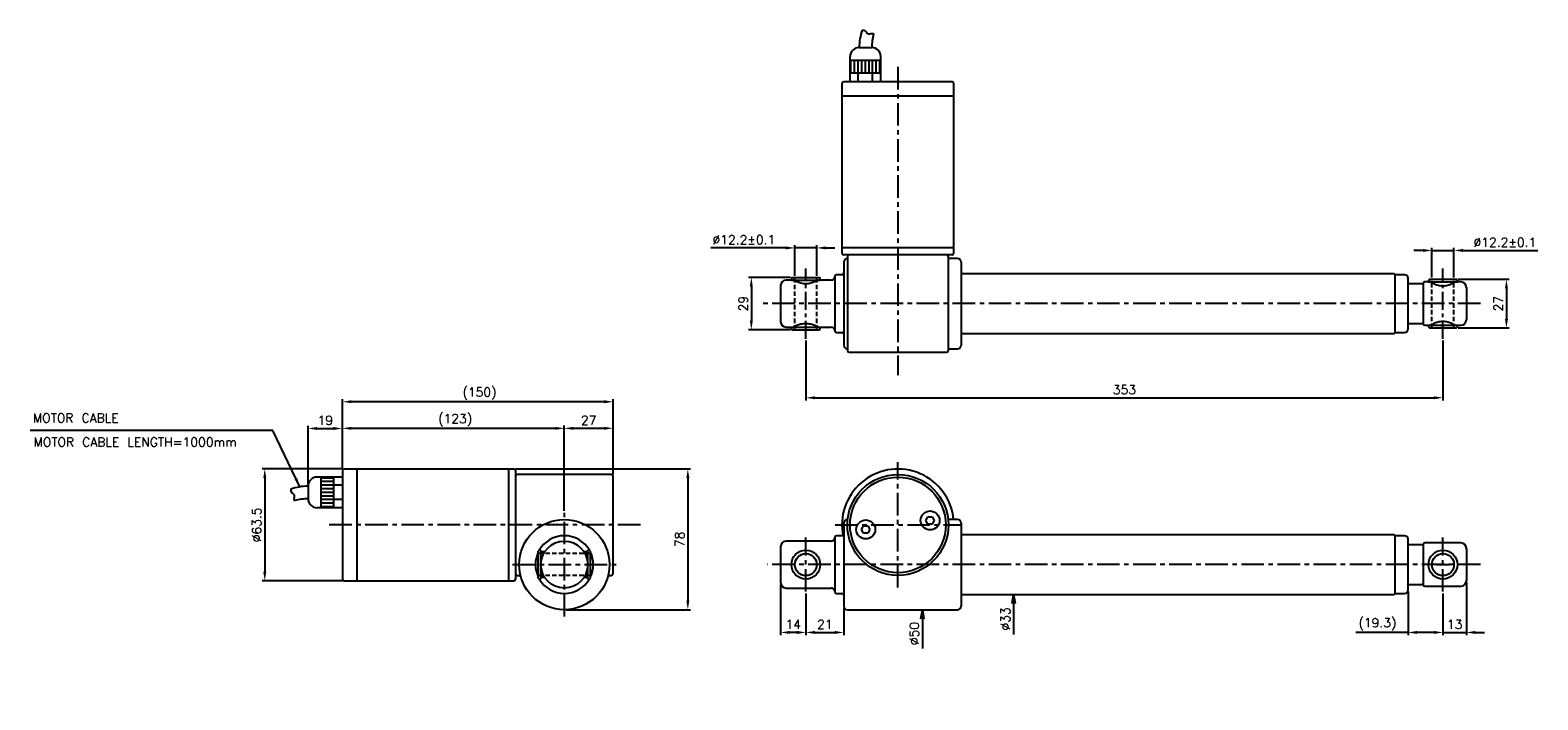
# Model space of a CAD drawing. Extents: x -172 to 664, y 65 to 437.
import ezdxf

# ---------------------------------------------------------------- set-up
doc = ezdxf.new("R2010")
doc.units = 0
doc.header["$LTSCALE"] = 10
doc.header["$MEASUREMENT"] = 0
doc.header["$PDMODE"] = 3
doc.linetypes.add('CENTER', pattern=[2, 1.25, -0.25, 0.25, -0.25])
doc.linetypes.add('HIDDEN', pattern=[0.375, 0.25, -0.125])
doc.layers.get('0').update_dxf_attribs({"linetype": 'CONTINUOUS'})
doc.layers.get('DEFPOINTS').update_dxf_attribs({"linetype": 'CONTINUOUS'})
for name, color, linetype in [('CE', 7, 'CENTER'), ('DIM', 7, 'CONTINUOUS'), ('HIDDEN', 7, 'HIDDEN')]:
    doc.layers.add(name, color=color, linetype=linetype)
doc.styles.get("Standard").update_dxf_attribs({"font": 'txt.shx'})
doc.dimstyles.new('FU-2D', dxfattribs={"dimtxt": 2, "dimasz": 2, "dimexe": 1.5, "dimexo": 1, "dimgap": 0.8, "dimtad": 1, "dimdec": 3, "dimtxsty": 'STANDARD', "dimblk1": 'OPEN', "dimblk2": 'OPEN', "dimsah": 1, "dimcen": -1.5, "dimclrd": 256, "dimclre": 256, "dimclrt": 256, "dimazin": 3, "dimtp": 0.3, "dimtfac": 0.8, "dimtmove": 0, "dimatfit": 3, "dimtolj": 1})

# ---------------------------------------------------------------- blocks, each defined once
blk = doc.blocks.new('_OPEN')
at = {"color": 0, "linetype": 'BYBLOCK'}
for p, q in [((-1, 0.17), (0, 0)), ((0, 0), (-1, -0.17)), ((0, 0), (-1, 0))]:
    blk.add_line(p, q, dxfattribs=at)
blk = doc.blocks.new('*D1')
at = {"layer": 'DEFPOINTS', "color": 0}
for p in [(322.59, 115.25), (342.01, 115.25), (339.43, 65.25)]:
    blk.add_point(p, dxfattribs=at)
at = {"layer": 'DIM'}
blk.add_line((322.59, 110.25), (322.59, 93.75), dxfattribs=at)
at = {"layer": 'DIM', "xscale": 5, "yscale": 5, "zscale": 5, "rotation": 90}
blk.add_blockref('_OPEN', (322.59, 115.25), dxfattribs=at)
at = {"layer": 'DIM', "insert": (318.09, 102), "char_height": 5, "attachment_point": 5, "rotation": 90}
blk.add_mtext('\\A1;%%c50', dxfattribs=at)
blk = doc.blocks.new('*D2')
at = {"layer": 'DEFPOINTS', "color": 0}
for p in [(344.76, 123.75), (373.13, 123.75), (344.76, 90.75)]:
    blk.add_point(p, dxfattribs=at)
at = {"layer": 'DIM'}
blk.add_line((373.13, 118.75), (373.13, 101.41), dxfattribs=at)
at = {"layer": 'DIM', "xscale": 5, "yscale": 5, "zscale": 5, "rotation": 90}
blk.add_blockref('_OPEN', (373.13, 123.75), dxfattribs=at)
at = {"layer": 'DIM', "insert": (368.63, 110.08), "char_height": 5, "attachment_point": 5, "rotation": 90}
blk.add_mtext('\\A1;%%c33', dxfattribs=at)
blk = doc.blocks.new('*D3')
at = {"layer": 'DEFPOINTS', "color": 0}
for p in [(258.01, 125.25), (279.01, 117.25), (279.01, 102.63)]:
    blk.add_point(p, dxfattribs=at)
at = {"layer": 'DIM'}
for p, q in [((258.01, 124.25), (258.01, 101.13)), ((279.01, 116.25), (279.01, 101.13)), ((263.01, 102.63), (274.01, 102.63))]:
    blk.add_line(p, q, dxfattribs=at)
for points in [[(263.01, 103.46), (263.01, 101.79), (258.01, 102.63)], [(274.01, 103.46), (274.01, 101.79), (279.01, 102.63)]]:
    blk.add_solid(points, dxfattribs=at)
at = {"layer": 'DIM', "insert": (268.51, 107.13), "char_height": 5, "attachment_point": 5}
blk.add_mtext('21', dxfattribs=at)
blk = doc.blocks.new('*D4')
at = {"layer": 'DEFPOINTS', "color": 0}
for p in [(244.01, 130.25), (258.01, 125.25), (244.01, 102.63)]:
    blk.add_point(p, dxfattribs=at)
at = {"layer": 'DIM'}
for p, q in [((244.01, 129.25), (244.01, 101.13)), ((258.01, 124.25), (258.01, 101.13)), ((253.01, 102.63), (249.01, 102.63))]:
    blk.add_line(p, q, dxfattribs=at)
for points in [[(249.01, 103.46), (249.01, 101.79), (244.01, 102.63)], [(253.01, 103.46), (253.01, 101.79), (258.01, 102.63)]]:
    blk.add_solid(points, dxfattribs=at)
at = {"layer": 'DIM', "insert": (251.01, 107.13), "char_height": 5, "attachment_point": 5}
blk.add_mtext('14', dxfattribs=at)
blk = doc.blocks.new('*D5')
at = {"layer": 'DEFPOINTS', "color": 0}
for p in [(624.01, 131.25), (611.01, 125.25), (624.01, 102.63)]:
    blk.add_point(p, dxfattribs=at)
at = {"layer": 'DIM'}
for p, q in [((624.01, 130.25), (624.01, 101.13)), ((611.01, 124.25), (611.01, 101.13)), ((606.01, 102.63), (601.01, 102.63)), ((611.01, 102.63), (624.01, 102.63)), ((629.01, 102.63), (634.01, 102.63))]:
    blk.add_line(p, q, dxfattribs=at)
for points in [[(606.01, 103.46), (606.01, 101.79), (611.01, 102.63)], [(629.01, 103.46), (629.01, 101.79), (624.01, 102.63)]]:
    blk.add_solid(points, dxfattribs=at)
at = {"layer": 'DIM', "insert": (617.51, 107.13), "char_height": 5, "attachment_point": 5}
blk.add_mtext('13', dxfattribs=at)
blk = doc.blocks.new('*D6')
at = {"layer": 'DEFPOINTS', "color": 0}
for p in [(591.71, 126.25), (611.01, 125.25), (611.01, 102.63)]:
    blk.add_point(p, dxfattribs=at)
at = {"layer": 'DIM'}
for p, q in [((591.71, 125.25), (591.71, 101.13)), ((611.01, 124.25), (611.01, 101.13)), ((591.71, 102.63), (562.71, 102.63)), ((606.01, 102.63), (596.71, 102.63))]:
    blk.add_line(p, q, dxfattribs=at)
for points in [[(596.71, 103.46), (596.71, 101.79), (591.71, 102.63)], [(606.01, 103.46), (606.01, 101.79), (611.01, 102.63)]]:
    blk.add_solid(points, dxfattribs=at)
at = {"layer": 'DIM', "insert": (574.71, 107.13), "char_height": 5, "attachment_point": 5}
blk.add_mtext('(19.3)', dxfattribs=at)
blk = doc.blocks.new('*D8')
at = {"layer": 'DEFPOINTS', "color": 0}
for p in [(618.51, 298.43), (618.51, 271.43), (646.21, 271.43)]:
    blk.add_point(p, dxfattribs=at)
at = {"layer": 'DIM'}
for p, q in [((619.51, 298.43), (647.71, 298.43)), ((646.21, 293.43), (646.21, 276.43)), ((619.51, 271.43), (647.71, 271.43))]:
    blk.add_line(p, q, dxfattribs=at)
for points in [[(645.37, 293.43), (647.04, 293.43), (646.21, 298.43)], [(645.37, 276.43), (647.04, 276.43), (646.21, 271.43)]]:
    blk.add_solid(points, dxfattribs=at)
at = {"layer": 'DIM', "insert": (641.71, 284.93), "char_height": 5, "attachment_point": 5, "rotation": 90}
blk.add_mtext('27', dxfattribs=at)
blk = doc.blocks.new('*D9')
at = {"layer": 'DEFPOINTS', "color": 0}
for p in [(617.11, 314.42), (604.91, 298.43), (617.11, 298.43)]:
    blk.add_point(p, dxfattribs=at)
at = {"layer": 'DIM'}
for p, q in [((599.91, 314.42), (594.91, 314.42)), ((604.91, 299.43), (604.91, 315.92)), ((604.91, 314.42), (617.11, 314.42)), ((617.11, 299.43), (617.11, 315.92)), ((622.11, 314.42), (663.61, 314.42))]:
    blk.add_line(p, q, dxfattribs=at)
for points in [[(599.91, 315.25), (599.91, 313.58), (604.91, 314.42)], [(622.11, 315.25), (622.11, 313.58), (617.11, 314.42)]]:
    blk.add_solid(points, dxfattribs=at)
at = {"layer": 'DIM', "insert": (645.36, 318.92), "char_height": 5, "attachment_point": 5}
blk.add_mtext('%%c12.2%%p0.1', dxfattribs=at)
blk = doc.blocks.new('*D10')
at = {"layer": 'DEFPOINTS', "color": 0}
for p in [(264.11, 315.83), (251.91, 299.43), (264.11, 299.43)]:
    blk.add_point(p, dxfattribs=at)
at = {"layer": 'DIM'}
for p, q in [((246.91, 315.83), (205.41, 315.83)), ((251.91, 300.43), (251.91, 317.33)), ((264.11, 315.83), (251.91, 315.83)), ((264.11, 300.43), (264.11, 317.33)), ((269.11, 315.83), (274.11, 315.83))]:
    blk.add_line(p, q, dxfattribs=at)
for points in [[(246.91, 316.67), (246.91, 315), (251.91, 315.83)], [(269.11, 316.67), (269.11, 315), (264.11, 315.83)]]:
    blk.add_solid(points, dxfattribs=at)
at = {"layer": 'DIM', "insert": (223.66, 320.33), "char_height": 5, "attachment_point": 5}
blk.add_mtext('%%c12.2%%p0.1', dxfattribs=at)
blk = doc.blocks.new('*D11')
at = {"layer": 'DEFPOINTS', "color": 0}
for p in [(250.51, 299.43), (227.8, 270.43), (250.51, 270.43)]:
    blk.add_point(p, dxfattribs=at)
at = {"layer": 'DIM'}
for p, q in [((249.51, 299.43), (226.3, 299.43)), ((227.8, 294.43), (227.8, 275.43)), ((249.51, 270.43), (226.3, 270.43))]:
    blk.add_line(p, q, dxfattribs=at)
for points in [[(226.96, 294.43), (228.63, 294.43), (227.8, 299.43)], [(226.96, 275.43), (228.63, 275.43), (227.8, 270.43)]]:
    blk.add_solid(points, dxfattribs=at)
at = {"layer": 'DIM', "insert": (223.3, 284.93), "char_height": 5, "attachment_point": 5, "rotation": 90}
blk.add_mtext('29', dxfattribs=at)
blk = doc.blocks.new('*D12')
at = {"layer": 'DEFPOINTS', "color": 0}
for p in [(2.18, 193.25), (-41.82, 131.25), (2.18, 131.25)]:
    blk.add_point(p, dxfattribs=at)
at = {"layer": 'DIM'}
for p, q in [((1.18, 193.25), (-43.32, 193.25)), ((-41.82, 188.25), (-41.82, 136.25)), ((1.18, 131.25), (-43.32, 131.25))]:
    blk.add_line(p, q, dxfattribs=at)
for points in [[(-42.65, 188.25), (-40.98, 188.25), (-41.82, 193.25)], [(-42.65, 136.25), (-40.98, 136.25), (-41.82, 131.25)]]:
    blk.add_solid(points, dxfattribs=at)
at = {"layer": 'DIM', "insert": (-46.32, 162.25), "char_height": 5, "attachment_point": 5, "rotation": 90}
blk.add_mtext('%%c63.5', dxfattribs=at)
blk = doc.blocks.new('*D13')
at = {"layer": 'DEFPOINTS', "color": 0}
for p in [(1.18, 215.71), (1.18, 192.25), (-17.82, 183.75)]:
    blk.add_point(p, dxfattribs=at)
at = {"layer": 'DIM'}
for p, q in [((-17.82, 184.75), (-17.82, 217.21)), ((1.18, 193.25), (1.18, 217.21)), ((-12.82, 215.71), (-3.82, 215.71))]:
    blk.add_line(p, q, dxfattribs=at)
for points in [[(-12.82, 216.55), (-12.82, 214.88), (-17.82, 215.71)], [(-3.82, 216.55), (-3.82, 214.88), (1.18, 215.71)]]:
    blk.add_solid(points, dxfattribs=at)
at = {"layer": 'DIM', "insert": (-8.32, 220.21), "char_height": 5, "attachment_point": 5}
blk.add_mtext('19', dxfattribs=at)
blk = doc.blocks.new('*D14')
at = {"layer": 'DEFPOINTS', "color": 0}
for p in [(124.18, 215.81), (1.18, 192.25), (124.18, 169)]:
    blk.add_point(p, dxfattribs=at)
at = {"layer": 'DIM'}
for p, q in [((1.18, 193.25), (1.18, 217.31)), ((124.18, 170), (124.18, 217.31)), ((6.18, 215.81), (119.18, 215.81))]:
    blk.add_line(p, q, dxfattribs=at)
for points in [[(6.18, 216.64), (6.18, 214.97), (1.18, 215.81)], [(119.18, 216.64), (119.18, 214.97), (124.18, 215.81)]]:
    blk.add_solid(points, dxfattribs=at)
at = {"layer": 'DIM', "insert": (63.68, 220.31), "char_height": 5, "attachment_point": 5}
blk.add_mtext('(123)', dxfattribs=at)
blk = doc.blocks.new('*D15')
at = {"layer": 'DEFPOINTS', "color": 0}
for p in [(151.18, 215.81), (151.18, 189.25), (124.18, 169)]:
    blk.add_point(p, dxfattribs=at)
at = {"layer": 'DIM'}
for p, q in [((124.18, 170), (124.18, 217.31)), ((151.18, 190.25), (151.18, 217.31)), ((129.18, 215.81), (146.18, 215.81))]:
    blk.add_line(p, q, dxfattribs=at)
for points in [[(129.18, 216.64), (129.18, 214.97), (124.18, 215.81)], [(146.18, 216.64), (146.18, 214.97), (151.18, 215.81)]]:
    blk.add_solid(points, dxfattribs=at)
at = {"layer": 'DIM', "insert": (137.68, 220.31), "char_height": 5, "attachment_point": 5}
blk.add_mtext('27', dxfattribs=at)
blk = doc.blocks.new('*D16')
at = {"layer": 'DEFPOINTS', "color": 0}
for p in [(1.18, 230.53), (1.18, 192.25), (151.18, 189.25)]:
    blk.add_point(p, dxfattribs=at)
at = {"layer": 'DIM'}
for p, q in [((1.18, 193.25), (1.18, 232.03)), ((146.18, 230.53), (6.18, 230.53)), ((151.18, 190.25), (151.18, 232.03))]:
    blk.add_line(p, q, dxfattribs=at)
for points in [[(6.18, 231.37), (6.18, 229.7), (1.18, 230.53)], [(146.18, 231.37), (146.18, 229.7), (151.18, 230.53)]]:
    blk.add_solid(points, dxfattribs=at)
at = {"layer": 'DIM', "insert": (77.18, 235.03), "char_height": 5, "attachment_point": 5}
blk.add_mtext('(150)', dxfattribs=at)
blk = doc.blocks.new('*D17')
at = {"layer": 'DEFPOINTS', "color": 0}
for p in [(96.18, 193.25), (124.18, 115.25), (192.61, 115.25)]:
    blk.add_point(p, dxfattribs=at)
at = {"layer": 'DIM'}
for p, q in [((97.18, 193.25), (194.11, 193.25)), ((192.61, 188.25), (192.61, 120.25)), ((125.18, 115.25), (194.11, 115.25))]:
    blk.add_line(p, q, dxfattribs=at)
for points in [[(191.78, 188.25), (193.45, 188.25), (192.61, 193.25)], [(191.78, 120.25), (193.45, 120.25), (192.61, 115.25)]]:
    blk.add_solid(points, dxfattribs=at)
at = {"layer": 'DIM', "insert": (188.11, 154.25), "char_height": 5, "attachment_point": 5, "rotation": 90}
blk.add_mtext('78', dxfattribs=at)
blk = doc.blocks.new('*D18')
at = {"layer": 'DEFPOINTS', "color": 0}
for p in [(258.01, 265.43), (611.01, 265.43), (611.01, 232.73)]:
    blk.add_point(p, dxfattribs=at)
at = {"layer": 'DIM'}
for p, q in [((258.01, 264.43), (258.01, 231.23)), ((611.01, 264.43), (611.01, 231.23)), ((263.01, 232.73), (606.01, 232.73))]:
    blk.add_line(p, q, dxfattribs=at)
for points in [[(263.01, 233.56), (263.01, 231.9), (258.01, 232.73)], [(606.01, 233.56), (606.01, 231.9), (611.01, 232.73)]]:
    blk.add_solid(points, dxfattribs=at)
at = {"layer": 'DIM', "insert": (434.51, 237.23), "char_height": 5, "attachment_point": 5}
blk.add_mtext('353', dxfattribs=at)

msp = doc.modelspace()

# ---------------------------------------------------------------- linework, layer by layer
for p, q in [((287.5101, 426.9325), (294.5101, 426.9325)), ((282.5101, 412.9325), (282.5101, 421.9325)), ((282.5101, 419.9325), (299.5101, 419.9325)), ((283.0101, 412.9325), (283.0101, 419.9325)), ((285.0101, 412.9325), (285.0101, 419.9325)), ((287.0101, 412.9325), (287.0101, 419.9325)), ((289.0101, 412.9325), (289.0101, 419.9325)), ((291.0101, 412.9325), (291.0101, 419.9325)), ((293.0101, 412.9325), (293.0101, 419.9325)), ((295.0101, 412.9325), (295.0101, 419.9325)), ((297.0101, 412.9325), (297.0101, 419.9325)), ((299.0101, 412.9325), (299.0101, 419.9325)), ((299.5101, 412.9325), (299.5101, 421.9325)), ((282.5101, 412.9325), (299.5101, 412.9325)), ((282.5101, 407.9325), (282.5101, 412.9325)), ((287.0101, 407.9325), (287.0101, 412.9325)), ((295.0101, 407.9325), (295.0101, 412.9325)), ((299.5101, 407.9325), (299.5101, 412.9325)), ((278.0101, 406.9325), (278.0101, 312.9325)), ((339.0101, 407.9325), (279.0101, 407.9325)), ((339.0101, 407.9325), (279.0101, 407.9325)), ((340.0101, 312.9325), (340.0101, 406.9325)), ((340.0101, 399.9325), (278.0101, 399.9325)), ((340.0101, 315.9325), (278.0101, 315.9325)), ((339.0101, 311.9325), (279.0101, 311.9325)), ((281.0101, 310.9325), (281.0101, 258.9325)), ((342.0101, 309.9325), (337.0074, 309.9325)), ((337.0101, 258.9325), (337.0101, 310.9325)), ((278.0101, 300.9325), (275.0101, 300.9325)), ((279.0101, 307.9325), (279.0101, 261.9325)), ((344.0101, 305.1325), (344.0007, 305.142)), ((344.0101, 307.9325), (344.0101, 261.9325)), ((584.0101, 301.4325), (344.0101, 301.4325)), ((584.5101, 300.9325), (584.0101, 301.4325)), ((584.5101, 284.9325), (584.5101, 300.9325)), ((589.7101, 300.9325), (584.5101, 300.9325)), ((244.0101, 294.9325), (244.0101, 274.9325)), ((250.0101, 297.9325), (247.0101, 297.9325)), ((250.5101, 299.4325), (250.0101, 298.9325)), ((250.0101, 298.9325), (250.0101, 297.9325)), ((250.0101, 297.9325), (258.0101, 297.9325)), ((250.5101, 299.4325), (258.0101, 299.4325)), ((258.0101, 299.4325), (265.5101, 299.4325)), ((258.0101, 297.9325), (266.0101, 297.9325)), ((266.0101, 298.9325), (265.5101, 299.4325)), ((266.0101, 297.9325), (266.0101, 298.9325)), ((272.0101, 297.9325), (266.0101, 297.9325)), ((274.0101, 299.9325), (274.0101, 269.9325)), ((591.7101, 284.9325), (591.7101, 298.9325)), ((599.5101, 295.9325), (591.7101, 295.9325)), ((600.0101, 295.4325), (599.5101, 295.9325)), ((600.0101, 295.9325), (600.0101, 273.9325)), ((604.0101, 296.9325), (601.0101, 296.9325)), ((603.5101, 298.4325), (603.0101, 297.9325)), ((603.0101, 297.9325), (603.0101, 296.9325)), ((603.0101, 296.9325), (611.0101, 296.9325)), ((603.5101, 298.4325), (611.0101, 298.4325)), ((611.0101, 298.4325), (618.5101, 298.4325)), ((611.0101, 296.9325), (619.0101, 296.9325)), ((621.0101, 296.9325), (618.0101, 296.9325)), ((619.0101, 297.9325), (618.5101, 298.4325)), ((619.0101, 296.9325), (619.0101, 297.9325)), ((624.0101, 293.9325), (624.0101, 275.9325)), ((584.5101, 268.9325), (584.5101, 284.9325)), ((591.7101, 270.9325), (591.7101, 284.9325)), ((247.0101, 271.9325), (250.0101, 271.9325)), ((250.0101, 271.9325), (250.0101, 270.9325)), ((250.0101, 271.9325), (258.0101, 271.9325)), ((250.0101, 270.9325), (250.5101, 270.4325)), ((250.5101, 270.4325), (258.0101, 270.4325)), ((258.0101, 271.9325), (266.0101, 271.9325)), ((258.0101, 270.4325), (265.5101, 270.4325)), ((265.5101, 270.4325), (266.0101, 270.9325)), ((266.0101, 271.9325), (272.0101, 271.9325)), ((266.0101, 270.9325), (266.0101, 271.9325)), ((275.0101, 268.9325), (278.0101, 268.9325)), ((344.0101, 268.4325), (584.0101, 268.4325)), ((584.0101, 268.4325), (584.5101, 268.9325)), ((584.5101, 268.9325), (589.7101, 268.9325)), ((591.7101, 273.9325), (599.5101, 273.9325)), ((599.5101, 273.9325), (600.0101, 274.4325)), ((601.0101, 272.9325), (604.0101, 272.9325)), ((603.0101, 272.9325), (603.0101, 271.9325)), ((603.0101, 272.9325), (611.0101, 272.9325)), ((603.0101, 271.9325), (603.5101, 271.4325)), ((603.5101, 271.4325), (611.0101, 271.4325)), ((611.0101, 272.9325), (619.0101, 272.9325)), ((611.0101, 271.4325), (618.5101, 271.4325)), ((618.5101, 271.4325), (619.0101, 271.9325)), ((619.0101, 272.9325), (621.0101, 272.9325)), ((619.0101, 271.9325), (619.0101, 272.9325)), ((337.0074, 259.9325), (342.0101, 259.9325)), ((344.0002, 264.7226), (344.0101, 264.7325)), ((282.0101, 257.9325), (336.0101, 257.9325)), ((1.1833, 192.2459), (1.1833, 132.2459)), ((96.1833, 193.2459), (2.1833, 193.2459)), ((9.1833, 193.2459), (9.1833, 131.2459)), ((93.1833, 193.2459), (93.1833, 131.2459)), ((97.1833, 192.2459), (97.1833, 158.0707)), ((-3.8167, 188.7459), (-12.8167, 188.7459)), ((-10.8167, 188.7459), (-10.8167, 171.7459)), ((-3.8167, 188.2459), (-10.8167, 188.2459)), ((-3.8167, 186.2459), (-10.8167, 186.2459)), ((-3.8167, 184.2459), (-10.8167, 184.2459)), ((1.1833, 188.7459), (-3.8167, 188.7459)), ((-3.8167, 188.7459), (-3.8167, 171.7459)), ((-3.8167, 188.7459), (-3.8167, 171.7459)), ((1.1833, 184.2459), (-3.8167, 184.2459)), ((150.1833, 190.2459), (98.1833, 190.2459)), ((151.1833, 135.2459), (151.1833, 189.2459)), ((-17.8167, 183.7459), (-17.8167, 176.7459)), ((-3.8167, 182.2459), (-10.8167, 182.2459)), ((-3.8167, 180.2459), (-10.8167, 180.2459)), ((-3.8167, 178.2459), (-10.8167, 178.2459)), ((-3.8167, 176.2459), (-10.8167, 176.2459)), ((1.1833, 176.2459), (-3.8167, 176.2459)), ((-3.8167, 171.7459), (-12.8167, 171.7459)), ((-3.8167, 174.2459), (-10.8167, 174.2459)), ((-3.8167, 172.2459), (-10.8167, 172.2459)), ((1.1833, 171.7459), (-3.8167, 171.7459)), ((279.0101, 163.2459), (279.0101, 117.2459)), ((281.1676, 165.2459), (281.0101, 165.2459)), ((288.8759, 159.7408), (290.0306, 161.7408)), ((290.0306, 157.7408), (288.8759, 159.7408)), ((290.0306, 161.7408), (292.34, 161.7408)), ((292.34, 161.7408), (293.4947, 159.7408)), ((293.4947, 159.7408), (292.34, 157.7408)), ((324.5256, 164.751), (325.6803, 166.751)), ((325.6803, 162.751), (324.5256, 164.751)), ((325.6803, 166.751), (327.9897, 166.751)), ((327.9897, 162.751), (325.6803, 162.751)), ((327.9897, 166.751), (329.1444, 164.751)), ((329.1444, 164.751), (327.9897, 162.751)), ((342.0101, 165.2459), (336.849, 165.2459)), ((336.9931, 161.2459), (336.9889, 161.2459)), ((344.0101, 160.4459), (344.0007, 160.4554)), ((344.0101, 163.2459), (344.0101, 117.2459)), ((97.1833, 158.0707), (97.1833, 132.2459)), ((272.0101, 153.2459), (247.0101, 153.2459)), ((274.0101, 155.2459), (274.0101, 125.2459)), ((278.0101, 156.2459), (275.0101, 156.2459)), ((292.34, 157.7408), (290.0306, 157.7408)), ((335.0101, 151.8564), (335.0101, 151.8613)), ((335.8101, 154.1408), (335.8101, 154.1528)), ((344.0041, 157.002), (344.0101, 156.9959)), ((584.0101, 156.7459), (344.0101, 156.7459)), ((584.5101, 156.2459), (584.0101, 156.7459)), ((584.5101, 124.2459), (584.5101, 156.2459)), ((589.7101, 156.2459), (584.5101, 156.2459)), ((591.7101, 126.2459), (591.7101, 154.2459)), ((599.5101, 151.2459), (591.7101, 151.2459)), ((600.0101, 150.7459), (599.5101, 151.2459)), ((600.0101, 151.2459), (600.0101, 140.2459)), ((621.0101, 152.2459), (601.0101, 152.2459)), ((110.1833, 148.2459), (109.6833, 147.7459)), ((109.6833, 132.7459), (109.6833, 147.7459)), ((111.1833, 148.2459), (110.1833, 148.2459)), ((111.1833, 140.3469), (111.1833, 148.2459)), ((113.2265, 147.2459), (111.1833, 147.2459)), ((135.1378, 147.2459), (135.1374, 147.2459)), ((137.1833, 147.2459), (135.1378, 147.2459)), ((138.1833, 148.2459), (137.1833, 148.2459)), ((137.1833, 132.2459), (137.1833, 148.2459)), ((138.6833, 147.7459), (138.1833, 148.2459)), ((138.6833, 132.7459), (138.6833, 147.7459)), ((244.0101, 150.2459), (244.0101, 130.2459)), ((330.0101, 143.7301), (330.0101, 143.7265)), ((333.0101, 147.8161), (333.0101, 147.8254)), ((333.5101, 148.6912), (333.5101, 148.6922)), ((624.0101, 149.2459), (624.0101, 140.2459)), ((98.1833, 134.2459), (99.9114, 134.2459)), ((111.1833, 132.2459), (111.1833, 140.1457)), ((148.4527, 134.2459), (150.1833, 134.2459)), ((291.0101, 140.8069), (291.0101, 140.807)), ((321.0101, 136.9481), (321.0101, 136.9477)), ((600.0101, 140.2459), (600.0101, 129.2459)), ((624.0101, 140.2459), (624.0101, 131.2459)), ((2.1833, 131.2459), (96.1833, 131.2459)), ((109.6833, 132.7459), (110.1833, 132.2459)), ((110.1833, 132.2459), (111.1833, 132.2459)), ((111.1833, 133.2459), (113.2285, 133.2459)), ((135.1354, 133.2459), (135.1378, 133.2459)), ((135.1378, 133.2459), (137.1833, 133.2459)), ((137.1833, 132.2459), (138.1833, 132.2459)), ((138.1833, 132.2459), (138.6833, 132.7459)), ((247.0101, 127.2459), (272.0101, 127.2459)), ((591.7101, 129.2459), (599.5101, 129.2459)), ((599.5101, 129.2459), (600.0101, 129.7459)), ((601.0101, 128.2459), (621.0101, 128.2459)), ((275.0101, 124.2459), (278.0101, 124.2459)), ((344.0002, 120.036), (344.0101, 120.0459)), ((344.0101, 123.4959), (344.0039, 123.4897)), ((344.0101, 123.7459), (584.0101, 123.7459)), ((584.0101, 123.7459), (584.5101, 124.2459)), ((584.5101, 124.2459), (589.7101, 124.2459)), ((281.0101, 115.2459), (342.0101, 115.2459))]:
    msp.add_line(p, q)
for centre, radius in [((309.0101, 162.2459), 28), ((309.0101, 162.2459), 26.5), ((326.835, 164.751), 5.25), ((124.1833, 140.2459), 25), ((291.1853, 159.7408), 5.25), ((124.1833, 140.2459), 13), ((258.0101, 140.2459), 8), ((258.0101, 140.2459), 6.1), ((611.0101, 140.2459), 8), ((611.0101, 140.2459), 6.1)]:
    msp.add_circle(centre, radius)
for centre, radius, start, end in [((320.9961, 426.0831), 33.4967, 161.8094251, 178.5469513), ((287.5101, 421.9325), 5, 90, 180), ((327.9961, 426.0831), 33.4967, 165.7246332, 178.5469513), ((294.5101, 421.9325), 5, 0, 90), ((279.0101, 406.9325), 1, 90, 180), ((339.0101, 406.9325), 1, 0, 90), ((279.0101, 312.9325), 1, 180, 270), ((281.0101, 307.9325), 2, 90.0799032, 180), ((282.0101, 310.9325), 1, 90, 180), ((336.0101, 310.9325), 1, 0, 90), ((339.0101, 312.9325), 1, 270, 0), ((342.0101, 307.9325), 2, 0, 90), ((275.0101, 299.9325), 1, 90, 180), ((278.0101, 301.9325), 1, 270, 0), ((589.7101, 298.9325), 2, 0, 90), ((247.0101, 294.9325), 3, 90, 180), ((272.0101, 299.9325), 2, 270, 0), ((601.0101, 295.9325), 1, 90, 180), ((621.0101, 293.9325), 3, 0, 90), ((621.0101, 275.9325), 3, 270, 0), ((247.0101, 274.9325), 3, 180, 270), ((272.0101, 269.9325), 2, 0, 90), ((275.0101, 269.9325), 1, 180, 270), ((278.0101, 267.9325), 1, 360, 90), ((589.7101, 270.9325), 2, 270, 0), ((601.0101, 273.9325), 1, 180, 270), ((281.0101, 261.9325), 2, 180, 269.9200968), ((342.0101, 261.9325), 2, 270, 0), ((282.0101, 258.9325), 1, 180, 270), ((336.0101, 258.9325), 1, 270, 0), ((2.1833, 192.2459), 1, 90, 180), ((96.1833, 192.2459), 1, 0, 90), ((309.0101, 162.2459), 31, 5.5605602, 188), ((-12.8167, 183.7459), 5, 90, 180), ((98.1833, 189.2459), 1, 90, 180), ((150.1833, 189.2459), 1, 0, 90), ((-16.9673, 150.2599), 33.4967, 91.4530487, 108.1905749), ((-16.9673, 143.2599), 33.4967, 91.4530487, 104.2753668), ((-12.8167, 176.7459), 5, 180, 270), ((281.0101, 163.2459), 2, 90, 180), ((291.1853, 159.7408), 2.15, 188.6333629, 188.6425483), ((291.1853, 159.7408), 2.15, 170.7914694, 170.8314636), ((291.1853, 159.7408), 2.15, 129.1685364, 129.2085306), ((291.1853, 159.7408), 2.15, 110.9673364, 110.9976753), ((291.1853, 159.7408), 2.15, 69.0023247, 69.0326636), ((326.835, 164.751), 2.15, 188.6333629, 188.6425483), ((326.835, 164.751), 2.15, 170.7914694, 170.8314636), ((326.835, 164.751), 2.15, 129.1685364, 129.2085306), ((326.835, 164.751), 2.15, 231.3574517, 231.3666371), ((326.835, 164.751), 2.15, 110.9673364, 110.9976753), ((326.835, 164.751), 2.15, 69.0023247, 69.0326636), ((342.0101, 163.2459), 2, 0, 90), ((124.1833, 140.2459), 16, 30.0095525, 149.9904475), ((247.0101, 150.2459), 3, 90, 180), ((272.0101, 155.2459), 2, 270, 0), ((275.0101, 155.2459), 1, 90, 180), ((278.0101, 157.2459), 1, 270, 0), ((309.0101, 162.2459), 31, 188, 190.8346314), ((291.1853, 159.7408), 2.15, 231.3574517, 231.3666371), ((589.7101, 154.2459), 2, 0, 90), ((601.0101, 151.2459), 1, 90, 180), ((621.0101, 149.2459), 3, 0, 90), ((124.1833, 140.2459), 16, 154.8453889, 205.1740763), ((124.1833, 140.2459), 16, 334.8245095, 25.159825), ((98.1833, 135.2459), 1, 180, 270), ((150.1833, 135.2459), 1, 270, 0), ((2.1833, 132.2459), 1, 180, 270), ((96.1833, 132.2459), 1, 270, 0), ((124.1833, 140.2459), 16, 209.9904484, 270), ((124.1833, 140.2459), 16, 270, 330.0095516), ((247.0101, 130.2459), 3, 180, 270), ((272.0101, 125.2459), 2, 0, 90), ((589.7101, 126.2459), 2, 270, 0), ((601.0101, 129.2459), 1, 180, 270), ((621.0101, 131.2459), 3, 270, 0), ((275.0101, 125.2459), 1, 180, 270), ((278.0101, 123.2459), 1, 360, 90), ((281.0101, 117.2459), 2, 180, 270), ((342.0101, 117.2459), 2, 270, 0)]:
    msp.add_arc(centre, radius, start, end)
for points, knots in [([(289.1734, 436.5401), (289.488, 436.5703), (290.2177, 436.5405), (291.3454, 436.0311), (292.0116, 434.5271), (293.6103, 434.548), (294.9702, 434.8629), (295.3689, 434.5871), (295.5337, 434.3428)], [3.0673482, 3.0673482, 3.0673482, 3.0673482, 4.04255326, 5.32150294, 6.51521063, 8.5578032, 9.40158177, 10.43629596, 10.43629596, 10.43629596, 10.43629596]), ([(265.0101, 297.9325), (265.0101, 297.9325), (264.9662, 297.9086), (264.7844, 297.8121), (264.6466, 297.7395), (264.2863, 297.5565), (264.0635, 297.4462), (263.5529, 297.2073), (263.2649, 297.0789), (262.6537, 296.8272), (262.3079, 296.6945), (261.5532, 296.4402), (261.1442, 296.3188), (260.2859, 296.1131), (259.8358, 296.0288), (258.9235, 295.9156), (258.4612, 295.8869), (257.5591, 295.8869), (257.0968, 295.9156), (256.1845, 296.0288), (255.7344, 296.1131), (254.8761, 296.3188), (254.4671, 296.4402), (253.7124, 296.6945), (253.3666, 296.8272), (252.7554, 297.0789), (252.4674, 297.2073), (251.9568, 297.4462), (251.734, 297.5565), (251.3737, 297.7395), (251.2359, 297.8121), (251.0541, 297.9086), (251.0101, 297.9325), (251.0101, 297.9325)], [10.80374499, 10.80374499, 10.80374499, 10.80374499, 12.15161463, 12.15161463, 13.49948427, 13.49948427, 14.84735391, 14.84735391, 16.19522355, 16.19522355, 17.54829015, 17.54829015, 18.90135676, 18.90135676, 20.25442336, 20.25442336, 21.60748997, 21.60748997, 22.96055658, 22.96055658, 24.31362318, 24.31362318, 25.66668979, 25.66668979, 27.01975639, 27.01975639, 28.36762603, 28.36762603, 29.71549567, 29.71549567, 31.06336532, 31.06336532, 32.41123496, 32.41123496, 32.41123496, 32.41123496]), ([(611.0101, 294.6793), (610.5564, 294.6793), (610.0925, 294.7119), (609.1787, 294.8395), (608.7287, 294.9342), (607.8716, 295.1638), (607.4637, 295.2986), (606.7108, 295.5797), (606.3659, 295.7258), (605.7566, 296.0017), (605.4694, 296.142), (604.9593, 296.4027), (604.7364, 296.5229), (604.3755, 296.7221), (604.2372, 296.8013), (604.0545, 296.9065), (604.0101, 296.9325), (604.0101, 296.9325)], [0, 0, 0, 0, 1.36113715, 1.36113715, 2.72227429, 2.72227429, 4.08341144, 4.08341144, 5.44454858, 5.44454858, 6.79803143, 6.79803143, 8.15151428, 8.15151428, 9.50499713, 9.50499713, 10.85847998, 10.85847998, 10.85847998, 10.85847998]), ([(618.0101, 296.9325), (618.0101, 296.9325), (617.9658, 296.9065), (617.7831, 296.8013), (617.6448, 296.7221), (617.2839, 296.5229), (617.061, 296.4027), (616.5509, 296.142), (616.2637, 296.0017), (615.6544, 295.7258), (615.3095, 295.5797), (614.5566, 295.2986), (614.1486, 295.1638), (613.2916, 294.9342), (612.8416, 294.8395), (611.9278, 294.7119), (611.4639, 294.6793), (611.0101, 294.6793)], [32.57543993, 32.57543993, 32.57543993, 32.57543993, 33.92892278, 33.92892278, 35.28240563, 35.28240563, 36.63588848, 36.63588848, 37.98937133, 37.98937133, 39.35050847, 39.35050847, 40.71164562, 40.71164562, 42.07278277, 42.07278277, 43.43391991, 43.43391991, 43.43391991, 43.43391991]), ([(251.0102, 271.9325), (251.0106, 271.9328), (251.0546, 271.9566), (251.2359, 272.0529), (251.3737, 272.1255), (251.734, 272.3085), (251.9568, 272.4188), (252.4674, 272.6577), (252.7554, 272.7861), (253.3666, 273.0378), (253.7124, 273.1705), (254.4671, 273.4248), (254.8761, 273.5462), (255.7344, 273.7519), (256.1845, 273.8362), (257.0968, 273.9494), (257.5591, 273.978), (258.4612, 273.978), (258.9235, 273.9494), (259.8358, 273.8362), (260.2859, 273.7519), (261.1442, 273.5462), (261.5532, 273.4248), (262.3079, 273.1705), (262.6537, 273.0378), (263.2649, 272.7861), (263.5529, 272.6577), (264.0635, 272.4188), (264.2863, 272.3085), (264.6466, 272.1255), (264.7844, 272.0529), (264.9657, 271.9566), (265.0097, 271.9328), (265.0101, 271.9325)], [10.81103003, 10.81103003, 10.81103003, 10.81103003, 12.15161463, 12.15161463, 13.49948427, 13.49948427, 14.84735391, 14.84735391, 16.19522355, 16.19522355, 17.54829015, 17.54829015, 18.90135676, 18.90135676, 20.25442336, 20.25442336, 21.60748997, 21.60748997, 22.96055658, 22.96055658, 24.31362318, 24.31362318, 25.66668979, 25.66668979, 27.01975639, 27.01975639, 28.36762603, 28.36762603, 29.71549567, 29.71549567, 31.06336532, 31.06336532, 32.40393846, 32.40393846, 32.40393846, 32.40393846]), ([(604.0102, 272.9325), (604.0106, 272.9328), (604.0549, 272.9588), (604.2372, 273.0637), (604.3755, 273.1428), (604.7364, 273.3421), (604.9593, 273.4623), (605.4694, 273.723), (605.7566, 273.8633), (606.3659, 274.1392), (606.7108, 274.2853), (607.4637, 274.5664), (607.8716, 274.7012), (608.7287, 274.9308), (609.1787, 275.0255), (610.0925, 275.1531), (610.5564, 275.1857), (611.0101, 275.1857)], [32.58215426, 32.58215426, 32.58215426, 32.58215426, 33.92892278, 33.92892278, 35.28240563, 35.28240563, 36.63588848, 36.63588848, 37.98937133, 37.98937133, 39.35050847, 39.35050847, 40.71164562, 40.71164562, 42.07278277, 42.07278277, 43.43391991, 43.43391991, 43.43391991, 43.43391991]), ([(611.0101, 275.1857), (611.4639, 275.1857), (611.9278, 275.1531), (612.8416, 275.0255), (613.2916, 274.9308), (614.1486, 274.7012), (614.5566, 274.5664), (615.3095, 274.2853), (615.6544, 274.1392), (616.2637, 273.8633), (616.5509, 273.723), (617.061, 273.4623), (617.2839, 273.3421), (617.6448, 273.1428), (617.7831, 273.0637), (617.9654, 272.9588), (618.0097, 272.9328), (618.0101, 272.9325)], [0, 0, 0, 0, 1.36113715, 1.36113715, 2.72227429, 2.72227429, 4.08341144, 4.08341144, 5.44454858, 5.44454858, 6.79803143, 6.79803143, 8.15151428, 8.15151428, 9.50499713, 9.50499713, 10.85175565, 10.85175565, 10.85175565, 10.85175565]), ([(-27.4242, 182.0826), (-27.4544, 181.7681), (-27.4247, 181.0384), (-26.9153, 179.9106), (-25.4112, 179.2444), (-25.4322, 177.6457), (-25.747, 176.2859), (-25.4713, 175.8872), (-25.227, 175.7224)], [3.0673482, 3.0673482, 3.0673482, 3.0673482, 4.04255326, 5.32150294, 6.51521063, 8.5578032, 9.40158177, 10.43629596, 10.43629596, 10.43629596, 10.43629596])]:
    msp.add_open_spline(points, degree=3, knots=knots)
at = {"layer": 'CE', "color": 2}
for p, q in [((309.0101, 416.1325), (309.0101, 245.3037)), ((631.8503, 284.9325), (234.0101, 284.9325)), ((309.0101, 127.4959), (309.0101, 196.9959)), ((124.1833, 111.4959), (124.1833, 168.9959)), ((166.3833, 162.2459), (-7.0167, 162.2459)), ((274.2601, 162.2459), (343.7601, 162.2459)), ((258.0101, 125.2459), (258.0101, 155.2459)), ((611.0101, 125.2459), (611.0101, 155.2459)), ((95.4333, 140.2459), (152.9333, 140.2459)), ((631.8503, 140.2459), (236.7303, 140.2459))]:
    msp.add_line(p, q, dxfattribs=at)
at = {"layer": 'CE', "color": 2, "ltscale": 0.8}
for p, q in [((258.0101, 265.4325), (258.0101, 304.4325)), ((611.0101, 265.4325), (611.0101, 304.4325)), ((611.0101, 265.4325), (611.0101, 304.4325))]:
    msp.add_line(p, q, dxfattribs=at)
at = {"layer": 'CE'}
msp.add_line((607.2601, 140.2459), (614.7601, 140.2459), dxfattribs=at)
at = {"layer": 'DIM'}
msp.add_line((-37.2601, 214.5287), (-171.8102, 214.5287), dxfattribs=at)
at = {"layer": 'HIDDEN', "color": 1}
for p, q in [((251.9101, 270.4325), (251.9101, 299.4325)), ((264.1101, 270.4325), (264.1101, 299.4325)), ((604.9101, 271.4325), (604.9101, 298.4325)), ((617.1101, 271.4325), (617.1101, 298.4325)), ((138.6833, 146.3459), (109.6833, 146.3459)), ((138.6833, 134.1459), (109.6833, 134.1459))]:
    msp.add_line(p, q, dxfattribs=at)

# ---------------------------------------------------------------- texts
at = {"layer": 'DIM'}
for s, p in [('MOTOR CABLE', (-170.3005, 219.0376)), ('MOTOR CABLE LENGTH=1000mm', (-169.945, 205.6704))]:
    msp.add_text(s, height=5, dxfattribs=at).set_placement(p)

# ---------------------------------------------------------------- dimensions: what is measured, and where the dimension line sits
for base, p1, p2, text, picture, middle in [((264.1101, 315.8317), (251.9101, 299.4325), (264.1101, 299.4325), '%%c<>%%p0.1', '*D10', (223.6601, 315.8317)), ((617.1101, 314.4151), (604.9101, 298.4325), (617.1101, 298.4325), '%%c<>%%p0.1', '*D9', (645.3601, 314.4151)), ((1.1833, 230.5345), (151.1833, 189.2459), (1.1833, 192.2459), '(<>)', '*D16', (77.1833, 230.5345)), ((124.1833, 215.8059), (1.1833, 192.2459), (124.1833, 168.9959), '(<>)', '*D14', (63.6833, 215.8059)), ((611.0101, 102.6282), (591.7101, 126.2459), (611.0101, 125.2459), '(<>)', '*D6', (574.7101, 102.6282))]:
    dim = msp.add_linear_dim(base=base, p1=p1, p2=p2, text=text, dimstyle='FU-2D', override={"dimtxt": 5, "dimasz": 5, "dimgap": 2, "dimjust": 2, "dimdec": 2, "dimsah": 0, "dimcen": 1, "dimtp": 0.03, "dimtm": 0.1, "dimatfit": 3, "dimtolj": 0}, dxfattribs=at)
    dim.commit()
    dim.dimension.update_dxf_attribs({"geometry": picture, "text_midpoint": middle, "dimtype": 160})
for base, p1, p2, picture, middle in [((227.797, 270.4325), (250.5101, 299.4325), (250.5101, 270.4325), '*D11', (227.797, 284.9325)), ((646.2061, 271.4325), (618.5101, 298.4325), (618.5101, 271.4325), '*D8', (646.2061, 284.9325)), ((192.6126, 115.2459), (96.1833, 193.2459), (124.1833, 115.2459), '*D17', (192.6126, 154.2459))]:
    dim = msp.add_linear_dim(base=base, p1=p1, p2=p2, angle=90, dimstyle='FU-2D', override={"dimtxt": 5, "dimasz": 5, "dimgap": 2, "dimjust": 2, "dimdec": 2, "dimsah": 0, "dimcen": 1, "dimtp": 0.03, "dimtm": 0.1, "dimatfit": 3, "dimtolj": 0}, dxfattribs=at)
    dim.commit()
    dim.dimension.update_dxf_attribs({"geometry": picture, "text_midpoint": middle, "dimtype": 160})
for base, p1, p2, picture, middle in [((611.0101, 232.7305), (258.0101, 265.4325), (611.0101, 265.4325), '*D18', (434.5101, 232.7305)), ((1.1833, 215.7132), (-17.8167, 183.7459), (1.1833, 192.2459), '*D13', (-8.3167, 215.7132)), ((151.1833, 215.8059), (124.1833, 168.9959), (151.1833, 189.2459), '*D15', (137.6833, 215.8059)), ((244.0101, 102.6282), (258.0101, 125.2459), (244.0101, 130.2459), '*D4', (251.0101, 102.6282)), ((624.0101, 102.6282), (611.0101, 125.2459), (624.0101, 131.2459), '*D5', (617.5101, 102.6282)), ((279.0101, 102.6282), (258.0101, 125.2459), (279.0101, 117.2459), '*D3', (268.5101, 102.6282))]:
    dim = msp.add_linear_dim(base=base, p1=p1, p2=p2, dimstyle='FU-2D', override={"dimtxt": 5, "dimasz": 5, "dimgap": 2, "dimjust": 2, "dimdec": 2, "dimsah": 0, "dimcen": 1, "dimtp": 0.03, "dimtm": 0.1, "dimatfit": 3, "dimtolj": 0}, dxfattribs=at)
    dim.commit()
    dim.dimension.update_dxf_attribs({"geometry": picture, "text_midpoint": middle, "dimtype": 160})
dim = msp.add_linear_dim(base=(-41.8164, 131.2459), p1=(2.1833, 193.2459), p2=(2.1833, 131.2459), angle=90, text='%%c63.5', dimstyle='FU-2D', override={"dimtxt": 5, "dimasz": 5, "dimgap": 2, "dimjust": 2, "dimdec": 2, "dimsah": 0, "dimcen": 1, "dimtp": 0.03, "dimtm": 0.1, "dimatfit": 3, "dimtolj": 0}, dxfattribs=at)
dim.commit()
dim.dimension.update_dxf_attribs({"geometry": '*D12', "text_midpoint": (-41.8164, 162.2459), "dimtype": 160})
for base, p1, p2, text, picture, middle in [((373.1252, 123.7459), (344.7643, 90.7459), (344.7643, 123.7459), '%%c33', '*D2', (368.6252, 110.0793)), ((322.5859, 115.2459), (339.4296, 65.2459), (342.0101, 115.2459), '%%c<>', '*D1', (318.0859, 101.9959))]:
    dim = msp.add_linear_dim(base=base, p1=p1, p2=p2, angle=90, text=text, dimstyle='FU-2D', override={"dimscale": 2.5, "dimjust": 2, "dimse1": 1, "dimse2": 1, "dimsd1": 1, "dimtp": 0}, dxfattribs=at)
    dim.commit()
    dim.dimension.update_dxf_attribs({"geometry": picture, "text_midpoint": middle})

# ---------------------------------------------------------------- leaders
for points, override in [([(-22.3658, 183.3188), (-37.2601, 214.5287)], {"dimtxt": 5, "dimasz": 5, "dimgap": 2, "dimtad": 0, "dimjust": 2, "dimdec": 2, "dimcen": 1, "dimtp": 0.03, "dimtm": 0.1, "dimatfit": 3, "dimtolj": 0}), ([(373.1252, 123.7459), (373.1252, 101.4126)], {"dimtxt": 5, "dimasz": 5, "dimexe": 1, "dimgap": 2, "dimtad": 0, "dimjust": 2, "dimdec": 2, "dimcen": 1, "dimtp": 0.03, "dimtm": 0.1, "dimatfit": 3, "dimtolj": 0}), ([(322.5859, 115.2459), (322.5859, 93.7459)], {"dimtxt": 5, "dimasz": 5, "dimexe": 1, "dimgap": 2, "dimtad": 0, "dimjust": 2, "dimdec": 2, "dimcen": 1, "dimtp": 0.03, "dimtm": 0.1, "dimatfit": 3, "dimtolj": 0})]:
    msp.add_leader(points, dimstyle='FU-2D', override=override, dxfattribs=at)

doc.saveas('drawing.dxf')
